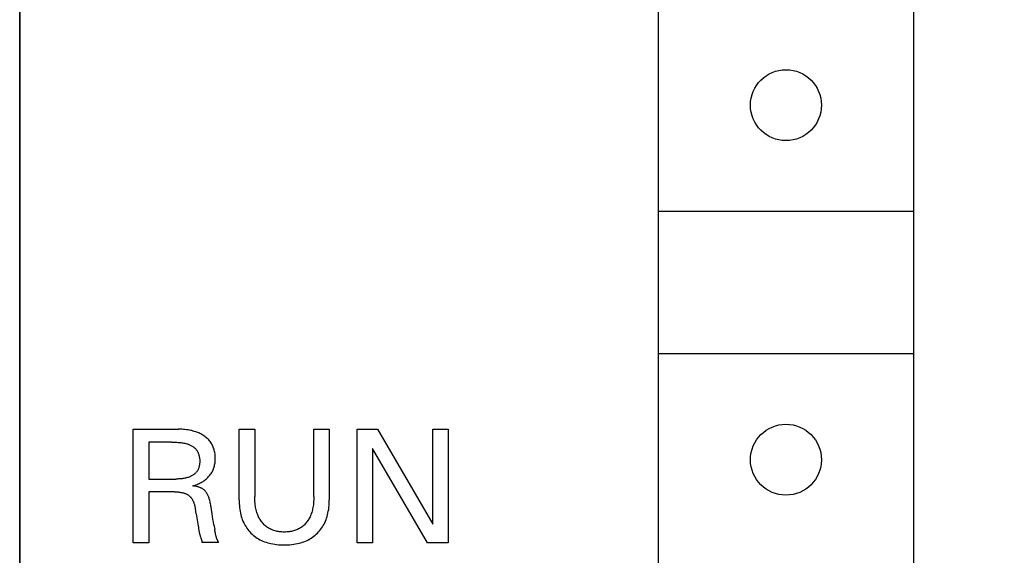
# Model space of a CAD drawing. Extents: x 0 to 841, y 0 to 594.
# Tile 45 of 65: x 300.09 to 313.97, y 490.98 to 498.53. Entities that reach past the tile are written whole.
import ezdxf
from ezdxf.enums import TextEntityAlignment as Align

# ---------------------------------------------------------------- set-up
doc = ezdxf.new("R2010")
doc.units = 0
doc.header["$LTSCALE"] = 46.255
doc.layers.add('10000_FRONT', color=7, linetype='CONTINUOUS')
doc.layers.add('10100_DIM_FRONT', color=7, linetype='CONTINUOUS')
doc.dimstyles.get("Standard").update_dxf_attribs({"dimtxt": 2.5, "dimasz": 2.5, "dimexe": 1.25, "dimexo": 0.625, "dimtad": 1, "dimcen": 2.5, "dimazin": 3, "dimtfac": 1, "dimtmove": 0, "dimatfit": 3})

# ---------------------------------------------------------------- blocks, each defined once
blk = doc.blocks.new('*D0')
at = {"layer": '10100_DIM_FRONT', "color": 7, "linetype": 'CONTINUOUS'}
for p, q in [((300.088, 565.189), (300.088, 261.991)), ((349.838, 565.189), (349.838, 261.991)), ((300.088, 263.991), (324.963, 263.991)), ((349.838, 263.991), (324.963, 263.991))]:
    blk.add_line(p, q, dxfattribs=at)
for points in [[(303.588, 264.491), (300.088, 263.991), (303.588, 263.491)], [(346.338, 263.491), (349.838, 263.991), (346.338, 264.491)]]:
    blk.add_solid(points, dxfattribs=at)
blk.add_text('49.8', height=3.5, dxfattribs=at).set_placement((323.5, 264.866), (333.75, 264.866), align=Align.FIT)

msp = doc.modelspace()

# ---------------------------------------------------------------- linework, layer by layer
at = {"layer": '10000_FRONT', "color": 7, "linetype": 'CONTINUOUS'}
for p, q in [((300.088, 278.155), (300.088, 565.189)), ((309.088, 539.279), (309.088, 485.379)), ((312.688, 539.279), (312.688, 485.379)), ((312.688, 495.829), (309.088, 495.829)), ((309.088, 493.829), (312.688, 493.829)), ((301.688, 491.159), (301.688, 492.759)), ((301.688, 492.759), (302.325, 492.759)), ((302.348, 492.759), (302.325, 492.759)), ((302.372, 492.758), (302.348, 492.759)), ((302.395, 492.757), (302.372, 492.758)), ((302.418, 492.755), (302.395, 492.757)), ((302.441, 492.752), (302.418, 492.755)), ((302.463, 492.749), (302.441, 492.752)), ((302.481, 492.746), (302.463, 492.749)), ((302.498, 492.743), (302.481, 492.746)), ((302.515, 492.739), (302.498, 492.743)), ((302.533, 492.734), (302.515, 492.739)), ((302.549, 492.729), (302.533, 492.734)), ((302.566, 492.724), (302.549, 492.729)), ((302.583, 492.718), (302.566, 492.724)), ((302.598, 492.712), (302.583, 492.718)), ((302.613, 492.706), (302.598, 492.712)), ((302.628, 492.699), (302.613, 492.706)), ((302.642, 492.692), (302.628, 492.699)), ((302.656, 492.684), (302.642, 492.692)), ((302.67, 492.676), (302.656, 492.684)), ((302.684, 492.667), (302.67, 492.676)), ((302.696, 492.658), (302.684, 492.667)), ((302.709, 492.649), (302.696, 492.658)), ((303.182, 491.762), (303.182, 492.759)), ((303.182, 492.759), (303.4, 492.759)), ((303.4, 492.759), (303.4, 491.81)), ((304.234, 491.81), (304.234, 492.759)), ((304.234, 492.759), (304.452, 492.759)), ((304.452, 492.759), (304.452, 491.762)), ((304.844, 491.159), (304.844, 492.759)), ((304.844, 492.759), (305.129, 492.759)), ((305.129, 492.759), (305.91, 491.418)), ((305.91, 491.418), (305.91, 492.759)), ((305.91, 492.759), (306.128, 492.759)), ((306.128, 492.759), (306.128, 491.159)), ((301.907, 492.578), (301.907, 492.057)), ((302.23, 492.578), (301.907, 492.578)), ((302.23, 492.578), (302.249, 492.578)), ((302.249, 492.578), (302.267, 492.577)), ((302.267, 492.577), (302.286, 492.577)), ((302.286, 492.577), (302.304, 492.576)), ((302.304, 492.576), (302.323, 492.574)), ((302.323, 492.574), (302.342, 492.573)), ((302.342, 492.573), (302.357, 492.571)), ((302.357, 492.571), (302.372, 492.569)), ((302.372, 492.569), (302.387, 492.566)), ((302.387, 492.566), (302.402, 492.564)), ((302.402, 492.564), (302.417, 492.561)), ((302.417, 492.561), (302.432, 492.557)), ((302.432, 492.557), (302.443, 492.554)), ((302.443, 492.554), (302.453, 492.551)), ((302.453, 492.551), (302.463, 492.548)), ((302.463, 492.548), (302.473, 492.544)), ((302.473, 492.544), (302.483, 492.54)), ((302.483, 492.54), (302.493, 492.536)), ((302.493, 492.536), (302.502, 492.531)), ((302.502, 492.531), (302.511, 492.527)), ((302.511, 492.527), (302.519, 492.522)), ((302.519, 492.522), (302.527, 492.516)), ((302.72, 492.639), (302.709, 492.649)), ((302.732, 492.629), (302.72, 492.639)), ((302.743, 492.619), (302.732, 492.629)), ((302.754, 492.608), (302.743, 492.619)), ((302.764, 492.596), (302.754, 492.608)), ((302.773, 492.584), (302.764, 492.596)), ((302.782, 492.572), (302.773, 492.584)), ((302.79, 492.559), (302.782, 492.572)), ((302.798, 492.546), (302.79, 492.559)), ((302.805, 492.533), (302.798, 492.546)), ((302.811, 492.52), (302.805, 492.533)), ((302.817, 492.506), (302.811, 492.52)), ((302.527, 492.516), (302.535, 492.511)), ((302.535, 492.511), (302.543, 492.505)), ((302.543, 492.505), (302.551, 492.498)), ((302.551, 492.498), (302.558, 492.492)), ((302.558, 492.492), (302.564, 492.485)), ((302.564, 492.485), (302.571, 492.477)), ((302.571, 492.477), (302.577, 492.47)), ((302.577, 492.47), (302.583, 492.462)), ((302.583, 492.462), (302.588, 492.454)), ((302.588, 492.454), (302.593, 492.446)), ((302.593, 492.446), (302.597, 492.437)), ((302.597, 492.437), (302.602, 492.429)), ((302.602, 492.429), (302.605, 492.42)), ((302.605, 492.42), (302.609, 492.411)), ((302.609, 492.411), (302.612, 492.402)), ((302.612, 492.402), (302.615, 492.391)), ((302.615, 492.391), (302.618, 492.381)), ((302.618, 492.381), (302.62, 492.37)), ((302.822, 492.492), (302.817, 492.506)), ((302.827, 492.478), (302.822, 492.492)), ((302.831, 492.462), (302.827, 492.478)), ((302.835, 492.446), (302.831, 492.462)), ((302.838, 492.43), (302.835, 492.446)), ((302.841, 492.414), (302.838, 492.43)), ((302.843, 492.398), (302.841, 492.414)), ((302.844, 492.381), (302.843, 492.398)), ((302.845, 492.365), (302.844, 492.381)), ((305.062, 492.486), (305.062, 491.159)), ((305.834, 491.159), (305.062, 492.486)), ((302.619, 492.241), (302.617, 492.232)), ((302.621, 492.25), (302.619, 492.241)), ((302.62, 492.37), (302.622, 492.359)), ((302.622, 492.259), (302.621, 492.25)), ((302.622, 492.359), (302.624, 492.348)), ((302.623, 492.268), (302.622, 492.259)), ((302.624, 492.277), (302.623, 492.268)), ((302.624, 492.348), (302.625, 492.338)), ((302.625, 492.286), (302.624, 492.277)), ((302.625, 492.338), (302.626, 492.327)), ((302.626, 492.295), (302.625, 492.286)), ((302.626, 492.327), (302.626, 492.316)), ((302.626, 492.316), (302.626, 492.304)), ((302.626, 492.304), (302.626, 492.295)), ((302.828, 492.227), (302.832, 492.242)), ((302.832, 492.242), (302.836, 492.257)), ((302.836, 492.257), (302.839, 492.272)), ((302.839, 492.272), (302.841, 492.287)), ((302.841, 492.287), (302.843, 492.303)), ((302.843, 492.303), (302.844, 492.318)), ((302.844, 492.333), (302.845, 492.349)), ((302.844, 492.318), (302.844, 492.333)), ((302.845, 492.349), (302.845, 492.365)), ((302.519, 492.105), (302.51, 492.101)), ((302.527, 492.11), (302.519, 492.105)), ((302.535, 492.115), (302.527, 492.11)), ((302.543, 492.121), (302.535, 492.115)), ((302.55, 492.127), (302.543, 492.121)), ((302.557, 492.133), (302.55, 492.127)), ((302.564, 492.139), (302.557, 492.133)), ((302.571, 492.146), (302.564, 492.139)), ((302.577, 492.152), (302.571, 492.146)), ((302.583, 492.16), (302.577, 492.152)), ((302.588, 492.167), (302.583, 492.16)), ((302.593, 492.174), (302.588, 492.167)), ((302.598, 492.182), (302.593, 492.174)), ((302.602, 492.19), (302.598, 492.182)), ((302.605, 492.198), (302.602, 492.19)), ((302.609, 492.206), (302.605, 492.198)), ((302.612, 492.215), (302.609, 492.206)), ((302.614, 492.223), (302.612, 492.215)), ((302.617, 492.232), (302.614, 492.223)), ((302.751, 492.091), (302.761, 492.102)), ((302.761, 492.102), (302.77, 492.113)), ((302.77, 492.113), (302.779, 492.125)), ((302.779, 492.125), (302.787, 492.137)), ((302.787, 492.137), (302.794, 492.149)), ((302.794, 492.149), (302.801, 492.161)), ((302.801, 492.161), (302.808, 492.174)), ((302.808, 492.174), (302.814, 492.187)), ((302.814, 492.187), (302.819, 492.2)), ((302.819, 492.2), (302.824, 492.214)), ((302.824, 492.214), (302.828, 492.227)), ((301.907, 492.057), (302.288, 492.057)), ((302.301, 492.057), (302.288, 492.057)), ((302.313, 492.057), (302.301, 492.057)), ((302.326, 492.058), (302.313, 492.057)), ((302.339, 492.058), (302.326, 492.058)), ((302.351, 492.059), (302.339, 492.058)), ((302.364, 492.06), (302.351, 492.059)), ((302.377, 492.061), (302.364, 492.06)), ((302.389, 492.063), (302.377, 492.061)), ((302.402, 492.065), (302.389, 492.063)), ((302.414, 492.067), (302.402, 492.065)), ((302.427, 492.07), (302.414, 492.067)), ((302.439, 492.073), (302.427, 492.07)), ((302.451, 492.076), (302.439, 492.073)), ((302.464, 492.08), (302.451, 492.076)), ((302.476, 492.085), (302.464, 492.08)), ((302.485, 492.088), (302.476, 492.085)), ((302.493, 492.092), (302.485, 492.088)), ((302.502, 492.096), (302.493, 492.092)), ((302.51, 492.101), (302.502, 492.096)), ((302.528, 491.96), (302.544, 491.964)), ((302.544, 491.964), (302.559, 491.97)), ((302.559, 491.97), (302.575, 491.975)), ((302.575, 491.975), (302.59, 491.981)), ((302.59, 491.981), (302.604, 491.988)), ((302.604, 491.988), (302.618, 491.994)), ((302.618, 491.994), (302.632, 492.001)), ((302.632, 492.001), (302.646, 492.009)), ((302.646, 492.009), (302.659, 492.016)), ((302.659, 492.016), (302.672, 492.024)), ((302.672, 492.024), (302.684, 492.033)), ((302.684, 492.033), (302.696, 492.041)), ((302.696, 492.041), (302.708, 492.05)), ((302.708, 492.05), (302.719, 492.06)), ((302.719, 492.06), (302.73, 492.07)), ((302.73, 492.07), (302.741, 492.08)), ((302.741, 492.08), (302.751, 492.091)), ((301.907, 491.876), (301.907, 491.159)), ((302.268, 491.876), (301.907, 491.876)), ((302.268, 491.876), (302.278, 491.876)), ((302.278, 491.876), (302.289, 491.875)), ((302.289, 491.875), (302.299, 491.875)), ((302.299, 491.875), (302.31, 491.874)), ((302.31, 491.874), (302.32, 491.874)), ((302.32, 491.874), (302.331, 491.873)), ((302.331, 491.873), (302.341, 491.872)), ((302.341, 491.872), (302.352, 491.87)), ((302.352, 491.87), (302.361, 491.869)), ((302.361, 491.869), (302.369, 491.867)), ((302.369, 491.867), (302.378, 491.865)), ((302.378, 491.865), (302.387, 491.863)), ((302.387, 491.863), (302.395, 491.861)), ((302.395, 491.861), (302.404, 491.859)), ((302.404, 491.859), (302.412, 491.856)), ((302.412, 491.856), (302.42, 491.853)), ((302.42, 491.853), (302.426, 491.851)), ((302.426, 491.851), (302.433, 491.848)), ((302.433, 491.848), (302.439, 491.845)), ((302.439, 491.845), (302.445, 491.842)), ((302.445, 491.842), (302.451, 491.839)), ((302.451, 491.839), (302.456, 491.836)), ((302.456, 491.836), (302.462, 491.832)), ((302.462, 491.832), (302.467, 491.829)), ((302.467, 491.829), (302.473, 491.825)), ((302.473, 491.825), (302.478, 491.82)), ((302.541, 491.958), (302.528, 491.96)), ((302.554, 491.956), (302.541, 491.958)), ((302.567, 491.954), (302.554, 491.956)), ((302.58, 491.951), (302.567, 491.954)), ((302.593, 491.948), (302.58, 491.951)), ((302.602, 491.946), (302.593, 491.948)), ((302.611, 491.943), (302.602, 491.946)), ((302.62, 491.94), (302.611, 491.943)), ((302.629, 491.937), (302.62, 491.94)), ((302.637, 491.933), (302.629, 491.937)), ((302.646, 491.929), (302.637, 491.933)), ((302.653, 491.926), (302.646, 491.929)), ((302.66, 491.922), (302.653, 491.926)), ((302.667, 491.918), (302.66, 491.922)), ((302.673, 491.914), (302.667, 491.918)), ((302.68, 491.909), (302.673, 491.914)), ((302.686, 491.904), (302.68, 491.909)), ((302.692, 491.899), (302.686, 491.904)), ((302.697, 491.893), (302.692, 491.899)), ((302.703, 491.888), (302.697, 491.893)), ((302.708, 491.882), (302.703, 491.888)), ((302.713, 491.875), (302.708, 491.882)), ((302.717, 491.869), (302.713, 491.875)), ((302.722, 491.863), (302.717, 491.869)), ((302.726, 491.856), (302.722, 491.863)), ((302.73, 491.849), (302.726, 491.856)), ((302.735, 491.839), (302.73, 491.849)), ((302.74, 491.829), (302.735, 491.839)), ((302.745, 491.819), (302.74, 491.829)), ((302.478, 491.82), (302.483, 491.816)), ((302.483, 491.816), (302.488, 491.811)), ((302.488, 491.811), (302.493, 491.806)), ((302.493, 491.806), (302.498, 491.801)), ((302.498, 491.801), (302.502, 491.796)), ((302.502, 491.796), (302.506, 491.791)), ((302.506, 491.791), (302.51, 491.785)), ((302.51, 491.785), (302.514, 491.78)), ((302.514, 491.78), (302.518, 491.773)), ((302.518, 491.773), (302.522, 491.766)), ((302.522, 491.766), (302.526, 491.759)), ((302.526, 491.759), (302.53, 491.752)), ((302.53, 491.752), (302.533, 491.745)), ((302.533, 491.745), (302.536, 491.738)), ((302.536, 491.738), (302.539, 491.731)), ((302.539, 491.731), (302.542, 491.724)), ((302.542, 491.724), (302.544, 491.716)), ((302.544, 491.716), (302.548, 491.706)), ((302.548, 491.706), (302.551, 491.696)), ((302.551, 491.696), (302.553, 491.686)), ((302.553, 491.686), (302.556, 491.676)), ((302.749, 491.809), (302.745, 491.819)), ((302.753, 491.799), (302.749, 491.809)), ((302.757, 491.788), (302.753, 491.799)), ((302.76, 491.778), (302.757, 491.788)), ((302.763, 491.767), (302.76, 491.778)), ((302.767, 491.752), (302.763, 491.767)), ((302.771, 491.736), (302.767, 491.752)), ((302.775, 491.721), (302.771, 491.736)), ((302.778, 491.705), (302.775, 491.721)), ((302.781, 491.689), (302.778, 491.705)), ((302.783, 491.674), (302.781, 491.689)), ((303.182, 491.762), (303.182, 491.736)), ((303.182, 491.736), (303.183, 491.709)), ((303.183, 491.709), (303.185, 491.682)), ((303.401, 491.787), (303.4, 491.81)), ((303.401, 491.764), (303.401, 491.787)), ((303.403, 491.741), (303.401, 491.764)), ((303.405, 491.718), (303.403, 491.741)), ((303.408, 491.695), (303.405, 491.718)), ((303.411, 491.672), (303.408, 491.695)), ((304.227, 491.694), (304.223, 491.672)), ((304.229, 491.717), (304.227, 491.694)), ((304.231, 491.741), (304.229, 491.717)), ((304.233, 491.764), (304.231, 491.741)), ((304.234, 491.787), (304.233, 491.764)), ((304.234, 491.81), (304.234, 491.787)), ((304.448, 491.682), (304.45, 491.709)), ((304.45, 491.709), (304.451, 491.736)), ((304.451, 491.736), (304.452, 491.762)), ((302.556, 491.676), (302.558, 491.666)), ((302.558, 491.666), (302.56, 491.656)), ((302.56, 491.656), (302.562, 491.646)), ((302.562, 491.646), (302.564, 491.635)), ((302.574, 491.568), (302.564, 491.635)), ((302.574, 491.568), (302.578, 491.54)), ((302.786, 491.658), (302.783, 491.674)), ((302.79, 491.628), (302.786, 491.658)), ((302.799, 491.568), (302.79, 491.628)), ((302.805, 491.527), (302.799, 491.568)), ((303.185, 491.682), (303.187, 491.655)), ((303.187, 491.655), (303.191, 491.629)), ((303.191, 491.629), (303.195, 491.602)), ((303.195, 491.602), (303.2, 491.576)), ((303.2, 491.576), (303.205, 491.553)), ((303.205, 491.553), (303.212, 491.53)), ((303.414, 491.655), (303.411, 491.672)), ((303.418, 491.638), (303.414, 491.655)), ((303.422, 491.621), (303.418, 491.638)), ((303.426, 491.604), (303.422, 491.621)), ((303.431, 491.587), (303.426, 491.604)), ((303.437, 491.571), (303.431, 491.587)), ((303.443, 491.554), (303.437, 491.571)), ((303.449, 491.54), (303.443, 491.554)), ((304.192, 491.554), (304.186, 491.539)), ((304.198, 491.57), (304.192, 491.554)), ((304.204, 491.587), (304.198, 491.57)), ((304.209, 491.603), (304.204, 491.587)), ((304.213, 491.62), (304.209, 491.603)), ((304.217, 491.637), (304.213, 491.62)), ((304.22, 491.654), (304.217, 491.637)), ((304.223, 491.672), (304.22, 491.654)), ((304.422, 491.53), (304.428, 491.553)), ((304.428, 491.553), (304.433, 491.576)), ((304.433, 491.576), (304.438, 491.602)), ((304.438, 491.602), (304.443, 491.629)), ((304.443, 491.629), (304.446, 491.655)), ((304.446, 491.655), (304.448, 491.682)), ((302.578, 491.54), (302.583, 491.511)), ((302.583, 491.511), (302.602, 491.397)), ((302.812, 491.486), (302.805, 491.527)), ((302.818, 491.45), (302.812, 491.486)), ((302.824, 491.413), (302.818, 491.45)), ((302.824, 491.413), (302.837, 491.343)), ((303.212, 491.53), (303.219, 491.507)), ((303.219, 491.507), (303.226, 491.484)), ((303.226, 491.484), (303.235, 491.462)), ((303.235, 491.462), (303.245, 491.441)), ((303.245, 491.441), (303.255, 491.419)), ((303.255, 491.419), (303.266, 491.4)), ((303.455, 491.525), (303.449, 491.54)), ((303.462, 491.511), (303.455, 491.525)), ((303.47, 491.497), (303.462, 491.511)), ((303.478, 491.484), (303.47, 491.497)), ((303.487, 491.47), (303.478, 491.484)), ((303.496, 491.457), (303.487, 491.47)), ((303.505, 491.446), (303.496, 491.457)), ((303.514, 491.434), (303.505, 491.446)), ((303.524, 491.423), (303.514, 491.434)), ((303.534, 491.413), (303.524, 491.423)), ((303.545, 491.402), (303.534, 491.413)), ((304.102, 491.413), (304.091, 491.402)), ((304.112, 491.423), (304.102, 491.413)), ((304.122, 491.434), (304.112, 491.423)), ((304.131, 491.446), (304.122, 491.434)), ((304.14, 491.457), (304.131, 491.446)), ((304.149, 491.47), (304.14, 491.457)), ((304.157, 491.484), (304.149, 491.47)), ((304.165, 491.497), (304.157, 491.484)), ((304.173, 491.511), (304.165, 491.497)), ((304.18, 491.525), (304.173, 491.511)), ((304.186, 491.539), (304.18, 491.525)), ((304.367, 491.4), (304.378, 491.419)), ((304.378, 491.419), (304.388, 491.441)), ((304.388, 491.441), (304.398, 491.462)), ((304.398, 491.462), (304.407, 491.484)), ((304.407, 491.484), (304.414, 491.507)), ((304.414, 491.507), (304.422, 491.53)), ((302.602, 491.397), (302.606, 491.373)), ((302.606, 491.373), (302.61, 491.35)), ((302.61, 491.35), (302.612, 491.339)), ((302.612, 491.339), (302.614, 491.327)), ((302.614, 491.327), (302.616, 491.316)), ((302.616, 491.316), (302.619, 491.304)), ((302.619, 491.304), (302.621, 491.293)), ((302.621, 491.293), (302.624, 491.282)), ((302.624, 491.282), (302.627, 491.271)), ((302.627, 491.271), (302.63, 491.261)), ((302.839, 491.333), (302.837, 491.343)), ((302.84, 491.324), (302.839, 491.333)), ((302.842, 491.314), (302.84, 491.324)), ((302.844, 491.305), (302.842, 491.314)), ((302.846, 491.296), (302.844, 491.305)), ((302.848, 491.286), (302.846, 491.296)), ((302.854, 491.262), (302.848, 491.286)), ((303.266, 491.4), (303.278, 491.381)), ((303.278, 491.381), (303.29, 491.362)), ((303.29, 491.362), (303.303, 491.344)), ((303.303, 491.344), (303.317, 491.327)), ((303.317, 491.327), (303.332, 491.31)), ((303.332, 491.31), (303.348, 491.293)), ((303.348, 491.293), (303.364, 491.278)), ((303.364, 491.278), (303.381, 491.263)), ((303.556, 491.393), (303.545, 491.402)), ((303.567, 491.383), (303.556, 491.393)), ((303.579, 491.375), (303.567, 491.383)), ((303.592, 491.367), (303.579, 491.375)), ((303.604, 491.359), (303.592, 491.367)), ((303.617, 491.352), (303.604, 491.359)), ((303.631, 491.346), (303.617, 491.352)), ((303.645, 491.34), (303.631, 491.346)), ((303.658, 491.334), (303.645, 491.34)), ((303.672, 491.33), (303.658, 491.334)), ((303.687, 491.325), (303.672, 491.33)), ((303.703, 491.321), (303.687, 491.325)), ((303.719, 491.318), (303.703, 491.321)), ((303.735, 491.315), (303.719, 491.318)), ((303.752, 491.313), (303.735, 491.315)), ((303.768, 491.311), (303.752, 491.313)), ((303.785, 491.31), (303.768, 491.311)), ((303.801, 491.309), (303.785, 491.31)), ((303.818, 491.309), (303.801, 491.309)), ((303.834, 491.309), (303.818, 491.309)), ((303.851, 491.31), (303.834, 491.309)), ((303.868, 491.311), (303.851, 491.31)), ((303.884, 491.313), (303.868, 491.311)), ((303.901, 491.315), (303.884, 491.313)), ((303.917, 491.318), (303.901, 491.315)), ((303.933, 491.321), (303.917, 491.318)), ((303.949, 491.325), (303.933, 491.321)), ((303.963, 491.33), (303.949, 491.325)), ((303.977, 491.334), (303.963, 491.33)), ((303.991, 491.34), (303.977, 491.334)), ((304.005, 491.346), (303.991, 491.34)), ((304.018, 491.352), (304.005, 491.346)), ((304.031, 491.359), (304.018, 491.352)), ((304.044, 491.367), (304.031, 491.359)), ((304.057, 491.375), (304.044, 491.367)), ((304.068, 491.383), (304.057, 491.375)), ((304.08, 491.393), (304.068, 491.383)), ((304.091, 491.402), (304.08, 491.393)), ((304.252, 491.263), (304.269, 491.278)), ((304.269, 491.278), (304.285, 491.293)), ((304.285, 491.293), (304.301, 491.31)), ((304.301, 491.31), (304.316, 491.327)), ((304.316, 491.327), (304.33, 491.344)), ((304.33, 491.344), (304.343, 491.362)), ((304.343, 491.362), (304.355, 491.381)), ((304.355, 491.381), (304.367, 491.4)), ((301.907, 491.159), (301.688, 491.159)), ((302.63, 491.261), (302.632, 491.255)), ((302.632, 491.255), (302.634, 491.249)), ((302.634, 491.249), (302.636, 491.243)), ((302.636, 491.243), (302.642, 491.225)), ((302.642, 491.225), (302.644, 491.219)), ((302.644, 491.219), (302.646, 491.213)), ((302.646, 491.213), (302.648, 491.207)), ((302.648, 491.207), (302.649, 491.201)), ((302.649, 491.201), (302.651, 491.195)), ((302.651, 491.195), (302.653, 491.188)), ((302.653, 491.188), (302.654, 491.181)), ((302.654, 491.181), (302.655, 491.175)), ((302.655, 491.175), (302.657, 491.168)), ((302.657, 491.168), (302.658, 491.16)), ((302.89, 491.16), (302.658, 491.16)), ((302.856, 491.253), (302.854, 491.262)), ((302.857, 491.248), (302.856, 491.253)), ((302.859, 491.243), (302.857, 491.248)), ((302.86, 491.238), (302.859, 491.243)), ((302.861, 491.233), (302.86, 491.238)), ((302.862, 491.229), (302.861, 491.233)), ((302.864, 491.224), (302.862, 491.229)), ((302.865, 491.22), (302.864, 491.224)), ((302.867, 491.215), (302.865, 491.22)), ((302.869, 491.211), (302.867, 491.215)), ((302.871, 491.206), (302.869, 491.211)), ((302.872, 491.203), (302.871, 491.206)), ((302.873, 491.201), (302.872, 491.203)), ((302.874, 491.198), (302.873, 491.201)), ((302.88, 491.187), (302.874, 491.198)), ((302.881, 491.185), (302.88, 491.187)), ((302.882, 491.182), (302.881, 491.185)), ((302.883, 491.179), (302.882, 491.182)), ((302.885, 491.176), (302.883, 491.179)), ((302.886, 491.173), (302.885, 491.176)), ((302.887, 491.17), (302.886, 491.173)), ((302.888, 491.167), (302.887, 491.17)), ((302.889, 491.164), (302.888, 491.167)), ((302.89, 491.16), (302.889, 491.164)), ((303.381, 491.263), (303.398, 491.249)), ((303.398, 491.249), (303.416, 491.236)), ((303.416, 491.236), (303.435, 491.224)), ((303.435, 491.224), (303.454, 491.212)), ((303.454, 491.212), (303.474, 491.201)), ((303.474, 491.201), (303.495, 491.191)), ((303.495, 491.191), (303.517, 491.181)), ((303.517, 491.181), (303.539, 491.172)), ((303.539, 491.172), (303.561, 491.164)), ((303.561, 491.164), (303.584, 491.157)), ((303.584, 491.157), (303.607, 491.151)), ((303.607, 491.151), (303.63, 491.146)), ((303.63, 491.146), (303.656, 491.141)), ((303.656, 491.141), (303.683, 491.136)), ((303.683, 491.136), (303.709, 491.133)), ((303.709, 491.133), (303.736, 491.13)), ((303.736, 491.13), (303.763, 491.129)), ((303.87, 491.129), (303.897, 491.13)), ((303.897, 491.13), (303.924, 491.133)), ((303.924, 491.133), (303.95, 491.136)), ((303.95, 491.136), (303.977, 491.141)), ((303.977, 491.141), (304.003, 491.146)), ((304.003, 491.146), (304.026, 491.151)), ((304.026, 491.151), (304.049, 491.157)), ((304.049, 491.157), (304.072, 491.164)), ((304.072, 491.164), (304.094, 491.172)), ((304.094, 491.172), (304.117, 491.181)), ((304.117, 491.181), (304.138, 491.191)), ((304.138, 491.191), (304.159, 491.201)), ((304.159, 491.201), (304.179, 491.212)), ((304.179, 491.212), (304.198, 491.224)), ((304.198, 491.224), (304.217, 491.236)), ((304.217, 491.236), (304.235, 491.249)), ((304.235, 491.249), (304.252, 491.263)), ((305.062, 491.159), (304.844, 491.159)), ((306.128, 491.159), (305.834, 491.159)), ((303.763, 491.129), (303.79, 491.128)), ((303.79, 491.128), (303.817, 491.127)), ((303.817, 491.127), (303.843, 491.128)), ((303.843, 491.128), (303.87, 491.129))]:
    msp.add_line(p, q, dxfattribs=at)
for centre in [(310.888, 497.329), (310.888, 492.329)]:
    msp.add_circle(centre, 0.5, dxfattribs=at)

# ---------------------------------------------------------------- dimensions: what is measured, and where the dimension line sits
at = {"layer": '10100_DIM_FRONT', "color": 7, "linetype": 'CONTINUOUS'}
dim = msp.add_linear_dim(base=(349.838, 263.991), p1=(300.088, 565.189), p2=(349.838, 565.189), dimstyle='Standard', dxfattribs=at)
dim.commit()
dim.dimension.update_dxf_attribs({"geometry": '*D0', "text_midpoint": (328.625, 266.616), "dimtype": 128})

doc.saveas('drawing.dxf')
